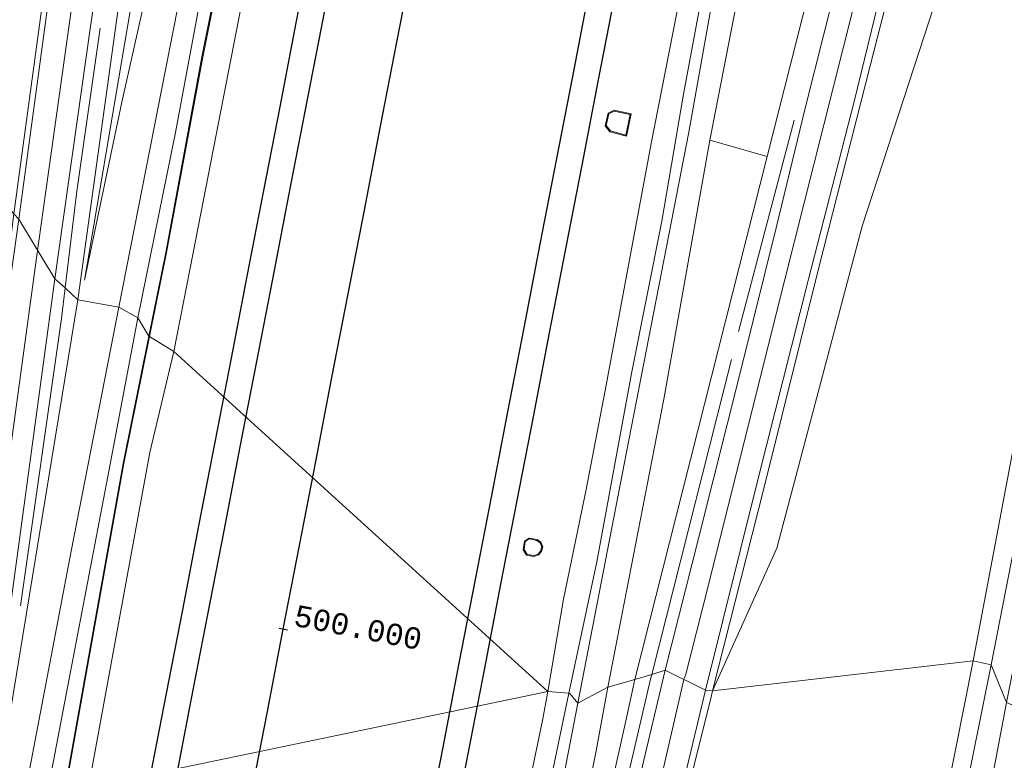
# Model space of a CAD drawing. Extents: x 176032 to 190000, y 318229 to 352878.
# Tile 60 of 184: x 177009 to 177125, y 320250 to 320336. Entities that reach past the tile are written whole.
import ezdxf

# ---------------------------------------------------------------- set-up
doc = ezdxf.new("R2010")
doc.units = 0
for name, color, linetype, lineweight in [('af-b5-muur', 6, 'muur', 18), ('af-bs-haag', 253, 'haag', 18), ('alm-masterstring', 1, 'Continuous', 30), ('bp-b5-bomenstruiken', 253, 'Continuous', 18), ('bp-b5-boom', 253, 'Continuous', 18), ('bp-b5-grasland', 253, 'Continuous', 18), ('dwm-hulplijn', 3, 'Continuous', 30), ('gw-bs-kruinlijn', 253, 'Continuous', 18), ('gw-bs-teenlijn', 253, 'Continuous', 18), ('og-b5-bekleding', 253, 'Continuous', 18), ('og-b5-water', 253, 'Continuous', 18), ('og-bs-maaiveld', 253, 'Continuous', 18), ('og-bs-terreinafscheiding', 7, 'Continuous', 18), ('SPI DWP', 8, 'Continuous', 30), ('to-xx-view', 1, 'Continuous', 25), ('vh-b5-verh_soort', 253, 'Continuous', 18), ('wh-bs-waterlijn', 253, 'Continuous', 18)]:
    doc.layers.add(name, color=color, linetype=linetype, lineweight=lineweight)
doc.layers.add('viewports', color=7, linetype='Continuous')
doc.styles.add('MSL__001', font='monotxt.shx')
doc.linetypes.add('FENCELINE1', pattern='A,6.35,-2.54,[133,ltypeshp.shx,S=2.54,R=0,X=-2.54,Y=0],-2.54,25.4', length=36.83)
doc.linetypes.add('haag', pattern='A,7,-1.5,[1,RTW.shx,S=0.75,R=45,X=0,Y=0],-1.5', length=10)
doc.linetypes.add('muur', pattern='A,8,-1,[6,RTW.shx,S=0.75,R=90,X=0,Y=0],-1', length=10)

# ---------------------------------------------------------------- blocks, each defined once
blk = doc.blocks.new('x-ref dtb totaal grijs')
at = {"layer": 'af-b5-muur'}
for points in [[(177078.811, 320325.65, 44), (177080.814, 320325.239, 44), (177080.277, 320322.624, 44), (177078.318, 320323.145, 44), (177077.771, 320323.84, 44), (177078.104, 320325.296, 44)], [(177078.376, 320323.233, 45.949), (177080.2, 320322.748, 45.988), (177080.696, 320325.161, 46.001), (177078.825, 320325.545, 45.967), (177078.191, 320325.228, 45.962), (177077.879, 320323.864, 45.953)], [(177068.856, 320275.556, 44), (177069.802, 320275.373, 44), (177070.242, 320275.069, 44), (177070.47, 320274.545, 44), (177070.292, 320273.981, 44), (177069.956, 320273.589, 44), (177069.425, 320273.416, 44), (177068.549, 320273.548, 44), (177068.168, 320274.177, 44), (177068.3, 320275.204, 44)], [(177068.611, 320273.64, 46.482), (177069.417, 320273.518, 46.495), (177069.898, 320273.675, 46.5), (177070.203, 320274.031, 46.5), (177070.363, 320274.539, 46.5), (177070.162, 320275.003, 46.5), (177069.762, 320275.279, 46.508), (177068.876, 320275.45, 46.491), (177068.393, 320275.145, 46.474), (177068.272, 320274.199, 46.487)]]:
    blk.add_polyline3d(points, close=True, dxfattribs=at)
at = {"layer": 'af-bs-haag'}
for points in [[(177008.209, 320311.378, 48.023), (177008.499, 320313.538, 47.804), (177011.356, 320334.814, 48.409), (177014.892, 320360.394, 49.216), (177017.399, 320378.954, 49.62), (177019.641, 320395.386, 50.162)], [(177090.355, 320257.685, 47.291), (177096.333, 320281.2, 47.554), (177102.779, 320307.096, 48.153), (177108.828, 320330.868, 48.847), (177110.897, 320338.99, 49.034)], [(177014.487, 320304.854, 47.901), (177015.856, 320316.193, 48.151), (177018.582, 320335.281, 48.774)], [(177099.922, 320324.492, 48.596), (177093.386, 320299.739, 48.162)], [(177009.264, 320267.64, 47.398), (177014.054, 320301.27, 47.822), (177014.487, 320304.854, 47.901)], [(177092.576, 320296.454, 48.079), (177083.24, 320259.597, 47.175), (177083.098, 320259.036, 47.456)], [(177048.019, 320083.77, 47.057), (177052.455, 320106.047, 47.057), (177058.249, 320135.154, 47.07), (177063.664, 320163.272, 47.096), (177072.657, 320209.622, 47.118), (177077.978, 320237.005, 47.218), (177083.098, 320259.036, 47.456)], [(177059.271, 320103.198, 47.105), (177063.576, 320125.973, 47.101), (177066.931, 320143.655, 47.101), (177070.186, 320160.037, 47.101), (177073.827, 320179.092, 47.131), (177077.067, 320196.224, 47.148), (177081.501, 320218.305, 47.153), (177084.064, 320230.924, 47.157), (177088.19, 320248.951, 47.213), (177090.214, 320257.129, 47.275)]]:
    blk.add_polyline3d(points, dxfattribs=at)
at = {"layer": 'bp-b5-bomenstruiken'}
blk.add_polyline3d([(177126.187, 320498.883, 46.923), (177121.307, 320471.749, 46.303), (177119.119, 320455.477, 46.928), (177123.41, 320466.664, 47.168), (177127.618, 320483.384, 47.224), (177130.167, 320497.59, 47.224), (177134.716, 320496.112, 49.708), (177129.479, 320470.846, 49.282), (177128.396, 320458.961, 49.34), (177134.368, 320481.11, 49.942), (177137.266, 320495.283, 50.099), (177140.74, 320494.154, 52.74), (177131.048, 320456.8, 51.742), (177117.082, 320400.844, 50.18), (177103.612, 320347.384, 48.6), (177096.744, 320320.255, 48.054), (177090.016, 320322.154, 45.401), (177090.091, 320322.54, 45.4), (177100.72, 320377.038, 44.964), (177120.628, 320485.108, 45.05), (177122.737, 320500.004, 44.918)], close=True, dxfattribs=at)
at = {"layer": 'bp-b5-boom'}
for points in [[(177161.162, 320461.12, 46.578), (177156.74, 320442.151, 46.712), (177149.752, 320408.742, 46.812), (177141.143, 320362.801, 46.704), (177130.66, 320312.882, 46.548), (177120.895, 320261.162, 46.252), (177090.355, 320257.685, 47.291), (177097.9, 320274.385, 46.708), (177107.877, 320312.093, 46.76), (177119.969, 320349.189, 46.738), (177132.862, 320392.787, 47.008), (177151.004, 320449.563, 46.83), (177160.243, 320488.038, 46.747)], [(177167.194, 320481.389, 45.845), (177160.639, 320450.337, 45.853), (177153.983, 320416.849, 45.853), (177148.202, 320387.848, 45.762), (177141.121, 320352.601, 45.849), (177132.837, 320311.045, 45.762), (177123.006, 320260.728, 45.724), (177120.895, 320261.162, 46.252), (177130.66, 320312.882, 46.548), (177141.143, 320362.801, 46.704), (177149.752, 320408.742, 46.812), (177156.74, 320442.151, 46.712), (177161.162, 320461.12, 46.578)], [(177160.243, 320488.038, 46.747), (177151.004, 320449.563, 46.83), (177132.862, 320392.787, 47.008), (177119.969, 320349.189, 46.738), (177107.877, 320312.093, 46.76), (177097.9, 320274.385, 46.708), (177090.355, 320257.685, 47.291), (177096.333, 320281.2, 47.554), (177102.779, 320307.096, 48.153), (177108.828, 320330.868, 48.847), (177110.897, 320338.99, 49.034), (177126.858, 320401.849, 50.739), (177140.832, 320456.456, 51.972)], [(177088.19, 320248.951, 47.213), (177090.214, 320257.129, 47.275), (177090.355, 320257.685, 47.291), (177120.895, 320261.162, 46.252), (177114.717, 320230.09, 46.824)]]:
    blk.add_polyline3d(points, dxfattribs=at)
blk.add_polyline3d([(177120.895, 320261.162, 46.252), (177123.006, 320260.728, 45.724), (177116.32, 320227.568, 45.875), (177107.819, 320184.481, 45.919), (177100.183, 320148.61, 45.906), (177093.908, 320125.04, 45.862), (177083.705, 320095.185, 45.836), (177076.371, 320076.276, 46.031), (177070.067, 320066.365, 46.568), (177075.921, 320080.737, 46.611), (177086.078, 320108.252, 46.824), (177093.642, 320131.674, 46.945), (177103.39, 320176.163, 46.876), (177114.717, 320230.09, 46.824)], close=True, dxfattribs=at)
at = {"layer": 'bp-b5-grasland'}
for points in [[(177165.544, 320459.673, 46.035), (177160.772, 320435.833, 45.996), (177151.052, 320387.356, 46.018), (177140.957, 320337.136, 46.053), (177135.292, 320308.106, 46.101), (177130.052, 320282.619, 46.092), (177124.807, 320256.31, 46.079), (177123.006, 320260.728, 45.724), (177132.837, 320311.045, 45.762), (177141.121, 320352.601, 45.849), (177148.202, 320387.848, 45.762), (177153.983, 320416.849, 45.853), (177160.639, 320450.337, 45.853), (177167.194, 320481.389, 45.845)], [(177040.614, 320489.01, 52.102), (177034.367, 320445.13, 51.108), (177028.557, 320402.341, 50.184), (177024.333, 320366.953, 49.182), (177021.364, 320342.326, 47.615), (177020.71, 320337.548, 47.711), (177015.986, 320303.457, 47.012), (177014.487, 320304.854, 47.901), (177013.304, 320305.931, 47.967), (177017.412, 320335.198, 48.696), (177020.521, 320356.161, 49.164), (177023.718, 320379.345, 49.837), (177027.074, 320403.01, 50.405), (177030.049, 320424.508, 50.878), (177032.498, 320440.883, 51.195), (177035.476, 320463.725, 51.707)], [(177140.832, 320456.456, 51.972), (177126.858, 320401.849, 50.739), (177110.897, 320338.99, 49.034), (177108.828, 320330.868, 48.847), (177102.779, 320307.096, 48.153), (177096.333, 320281.2, 47.554), (177090.355, 320257.685, 47.291), (177089.511, 320257.743, 47.269), (177095.64, 320282.375, 47.771), (177101.599, 320305.857, 48.092), (177106.944, 320326.687, 48.539), (177111.84, 320346.691, 49.225), (177121.335, 320384.791, 50.292), (177125.728, 320402.306, 50.644), (177130.58, 320421.678, 51.191), (177138.008, 320451.071, 51.82), (177142.207, 320467.867, 52.414)], [(177140.014, 320480.513, 52.488), (177133.122, 320453.304, 51.863), (177126.903, 320428.011, 51.169), (177123.125, 320412.719, 50.692), (177117.542, 320390.953, 50.366), (177113.524, 320374.681, 49.967), (177107.691, 320351.61, 49.442), (177101.246, 320326.046, 48.843), (177097.788, 320311.877, 48.188), (177093.737, 320295.513, 47.823), (177088.731, 320275.661, 47.524), (177084.8, 320260.071, 47.452), (177083.24, 320259.597, 47.175), (177081.232, 320258.987, 46.819), (177096.744, 320320.255, 48.054), (177103.612, 320347.384, 48.6), (177117.082, 320400.844, 50.18), (177131.048, 320456.8, 51.742)], [(177084.65, 320237.312, 47.213), (177089.511, 320257.743, 47.269), (177090.355, 320257.685, 47.291), (177090.214, 320257.129, 47.275), (177088.19, 320248.951, 47.213)], [(177116.32, 320227.568, 45.875), (177123.006, 320260.728, 45.724), (177124.807, 320256.31, 46.079), (177122.692, 320245.136, 46.079)], [(177076.692, 320238.392, 46.828), (177080.261, 320254.49, 46.824), (177081.232, 320258.987, 46.819), (177083.24, 320259.597, 47.175), (177084.8, 320260.071, 47.452), (177079.091, 320236.051, 47.213)], [(177067.78, 320229.808, 44.412), (177073.51, 320257.382, 44.499), (177073.608, 320257.362, 44.507), (177074.563, 320256.217, 45.027), (177066.478, 320214.428, 44.905)], [(177066.478, 320214.428, 44.905), (177074.563, 320256.217, 45.027), (177078.086, 320258.098, 45.408), (177076.728, 320250.632, 45.412), (177071.302, 320223.384, 45.372)]]:
    blk.add_polyline3d(points, dxfattribs=at)
for points in [[(177062.616, 320516.315, 46.144), (177063.812, 320516.043, 45.5), (177062.56, 320509.198, 45.5), (177065.008, 320508.75, 45.003), (177061.232, 320491.025, 44.994), (177056.29, 320467.727, 44.942), (177051.726, 320447.645, 44.907), (177045.833, 320417.666, 44.916), (177040.097, 320390.61, 44.92), (177035.192, 320365.105, 44.929), (177030.687, 320340.702, 44.977), (177027.432, 320323.056, 45.003), (177023.021, 320301.349, 45.037), (177020.796, 320302.583, 45.142), (177027.672, 320337.547, 45.235), (177028.375, 320341.272, 45.142), (177034.716, 320375.285, 45.081), (177047.661, 320439.467, 45.033), (177052.815, 320467.503, 45.011), (177058.809, 320509.227, 46.973), (177060.734, 320514.159, 46.973), (177062.878, 320525.005, 47.078), (177064.478, 320525.516, 46.358)], [(177066.098, 320508.551, 44.269), (177060.514, 320479.792, 44.226), (177055.9, 320457.941, 44.252), (177051.995, 320437.949, 44.287), (177045.657, 320406.497, 44.291), (177040.505, 320381.817, 44.248), (177036.017, 320359.31, 44.261), (177030.514, 320331.891, 44.269), (177026.281, 320309.016, 44.308), (177024.294, 320299.204, 44.305), (177023.021, 320301.349, 45.037), (177027.432, 320323.056, 45.003), (177030.687, 320340.702, 44.977), (177035.192, 320365.105, 44.929), (177040.097, 320390.61, 44.92), (177045.833, 320417.666, 44.916), (177051.726, 320447.645, 44.907), (177056.29, 320467.727, 44.942), (177061.232, 320491.025, 44.994), (177065.008, 320508.75, 45.003)], [(177066.194, 320508.534, 44.289), (177060.61, 320479.772, 44.246), (177055.996, 320457.921, 44.272), (177052.091, 320437.929, 44.307), (177045.753, 320406.477, 44.311), (177040.601, 320381.797, 44.268), (177036.113, 320359.29, 44.281), (177030.61, 320331.873, 44.289), (177026.377, 320308.998, 44.328), (177024.383, 320299.15, 44.325), (177024.294, 320299.204, 44.305), (177026.281, 320309.016, 44.308), (177030.514, 320331.891, 44.269), (177036.017, 320359.31, 44.261), (177040.505, 320381.817, 44.248), (177045.657, 320406.497, 44.291), (177051.995, 320437.949, 44.287), (177055.9, 320457.941, 44.252), (177060.514, 320479.792, 44.226), (177066.098, 320508.551, 44.269)], [(177121.394, 320507.096, 44.234), (177122.593, 320506.909, 44.825), (177113.988, 320462.537, 44.952), (177103.528, 320407.803, 44.959), (177092.737, 320352.034, 44.929), (177087.555, 320323.071, 44.959), (177080.548, 320287.023, 44.929), (177074.563, 320256.217, 45.027), (177073.608, 320257.362, 44.507), (177073.51, 320257.382, 44.499), (177076.793, 320272.764, 44.368), (177080.865, 320294.845, 44.198), (177084.396, 320312.663, 44.255), (177086.937, 320327.549, 44.211), (177090.209, 320345.2, 44.19), (177094.685, 320369.487, 44.198), (177099.468, 320393.606, 44.185), (177104.85, 320422.413, 44.233), (177109.951, 320450.007, 44.246), (177115.059, 320476.979, 44.207), (177120.628, 320502.935, 44.21), (177119.82, 320503.3, 44.204), (177121.311, 320507.109, 44.177)], [(177123.691, 320506.738, 44.858), (177122.737, 320500.004, 44.918), (177120.628, 320485.108, 45.05), (177100.72, 320377.038, 44.964), (177090.091, 320322.54, 45.4), (177090.016, 320322.154, 45.401), (177084.63, 320291.814, 45.367), (177078.086, 320258.098, 45.408), (177074.563, 320256.217, 45.027), (177080.548, 320287.023, 44.929), (177087.555, 320323.071, 44.959), (177092.737, 320352.034, 44.929), (177103.528, 320407.803, 44.959), (177113.988, 320462.537, 44.952), (177122.593, 320506.909, 44.825)], [(177004.742, 320317.776, 47.732), (177005.777, 320322.525, 47.823), (177007.3, 320332.38, 48.153), (177009.709, 320348.613, 48.4), (177011.464, 320360.836, 49.056), (177014.576, 320380.714, 49.724), (177015.926, 320388.716, 49.832), (177016.857, 320392.567, 50.036), (177017.138, 320393.719, 50.036), (177017.604, 320395.258, 50.123), (177018.103, 320396.372, 50.18), (177018.648, 320396.812, 50.193), (177019.319, 320397.087, 50.201), (177019.627, 320397.084, 50.232), (177020.085, 320396.348, 50.245), (177020.29, 320394.908, 50.132), (177017.716, 320375.334, 49.572), (177012.616, 320339.167, 48.73), (177009.075, 320312.888, 47.815), (177008.499, 320313.538, 47.804)], [(177022.167, 320337.506, 46.986), (177020.748, 320329.197, 46.66), (177016.762, 320305.751, 46.578), (177021.139, 320326.589, 46.643), (177023.506, 320337.234, 46.613), (177027.672, 320337.547, 45.235), (177020.796, 320302.583, 45.142), (177015.986, 320303.457, 47.012), (177020.71, 320337.548, 47.711)], [(177023.506, 320337.234, 46.613), (177021.139, 320326.589, 46.643), (177016.762, 320305.751, 46.578), (177020.748, 320329.197, 46.66), (177022.167, 320337.506, 46.986)], [(177096.744, 320320.255, 48.054), (177081.232, 320258.987, 46.819), (177078.086, 320258.098, 45.408), (177084.63, 320291.814, 45.367), (177090.016, 320322.154, 45.401)], [(177015.986, 320303.457, 47.012), (177006.12, 320243.437, 47.001), (177005.708, 320247.387, 47.023), (177005.494, 320249.438, 47.034), (177007.803, 320265.648, 47.354), (177013.304, 320305.931, 47.967), (177014.487, 320304.854, 47.901)], [(177020.796, 320302.583, 45.142), (177015.197, 320274.029, 45.19), (177009.569, 320244.531, 45.256), (177006.12, 320243.437, 47.001), (177015.986, 320303.457, 47.012)], [(177023.021, 320301.349, 45.037), (177019.51, 320282.762, 45.004), (177014.914, 320258.858, 44.991), (177011.828, 320242.714, 45.027), (177009.569, 320244.531, 45.256), (177015.197, 320274.029, 45.19), (177020.796, 320302.583, 45.142)], [(177024.294, 320299.204, 44.305), (177021.282, 320284.287, 44.224), (177014.378, 320245.678, 44.337), (177011.828, 320242.714, 45.027), (177014.914, 320258.858, 44.991), (177019.51, 320282.762, 45.004), (177023.021, 320301.349, 45.037)], [(177024.383, 320299.15, 44.325), (177021.354, 320284.273, 44.156), (177014.45, 320245.664, 44.269), (177014.378, 320245.678, 44.337), (177021.282, 320284.287, 44.224), (177024.294, 320299.204, 44.305)], [(177074.031, 320222.864, 46.802), (177071.302, 320223.384, 45.372), (177076.728, 320250.632, 45.412), (177078.086, 320258.098, 45.408), (177081.232, 320258.987, 46.819), (177080.261, 320254.49, 46.824), (177076.692, 320238.392, 46.828)]]:
    blk.add_polyline3d(points, close=True, dxfattribs=at)
at = {"layer": 'gw-bs-kruinlijn'}
for points in [[(177180.575, 320558.203, 46.795), (177183.19, 320547.354, 46.717), (177183.499, 320542.171, 46.712), (177182.87, 320538.843, 46.686), (177182.113, 320536.391, 46.682), (177175.614, 320519.211, 46.608), (177171.48, 320505.87, 46.561), (177167.784, 320492.649, 46.608), (177163.834, 320477.048, 46.591), (177161.162, 320461.12, 46.578), (177156.74, 320442.151, 46.712), (177149.752, 320408.742, 46.812), (177141.143, 320362.801, 46.704), (177130.66, 320312.882, 46.548), (177120.895, 320261.162, 46.252)], [(177123.9, 320528.922, 53.208), (177131.772, 320526.974, 53.208), (177136.233, 320525.149, 53.208), (177141.296, 320521.657, 53.226), (177144.207, 320518.067, 53.243), (177145.855, 320514.649, 53.226), (177147.2, 320510.181, 53.2), (177147.696, 320503.197, 53.1), (177146.679, 320497.264, 53.052), (177144.611, 320488.786, 52.913), (177133.412, 320443.668, 51.789), (177122.007, 320398.169, 50.596), (177112.587, 320360.506, 49.754), (177098.76, 320305.672, 48.37), (177089.187, 320267.296, 47.537), (177087.237, 320259.615, 47.459)], [(177011.124, 320308.367, 48.129), (177012.23, 320316.166, 48.014), (177015.665, 320340.687, 48.669), (177020.727, 320377.255, 49.537), (177025.12, 320408.994, 50.384), (177028.7, 320435.399, 51.204), (177032.596, 320463.391, 51.573), (177037.316, 320498.026, 52.371), (177040.365, 320518.304, 52.775)], [(177074.563, 320256.217, 45.027), (177080.548, 320287.023, 44.929), (177087.555, 320323.071, 44.959), (177092.737, 320352.034, 44.929), (177103.528, 320407.803, 44.959), (177113.988, 320462.537, 44.952), (177122.593, 320506.909, 44.825), (177124.259, 320515.424, 44.888)], [(177065.008, 320508.75, 45.003), (177061.232, 320491.025, 44.994), (177056.29, 320467.727, 44.942), (177051.726, 320447.645, 44.907), (177045.833, 320417.666, 44.916), (177040.097, 320390.61, 44.92), (177035.192, 320365.105, 44.929), (177030.687, 320340.702, 44.977), (177027.432, 320323.056, 45.003), (177023.021, 320301.349, 45.037)], [(177096.744, 320320.255, 48.054), (177103.612, 320347.384, 48.6), (177117.082, 320400.844, 50.18), (177131.048, 320456.8, 51.742), (177140.74, 320494.154, 52.74)], [(177021.364, 320342.326, 47.615), (177020.71, 320337.548, 47.711), (177015.986, 320303.457, 47.012)], [(177024.349, 320341.877, 46.754), (177023.506, 320337.234, 46.613), (177021.139, 320326.589, 46.643), (177016.762, 320305.751, 46.578)], [(177081.232, 320258.987, 46.819), (177096.744, 320320.255, 48.054)], [(177002.429, 320249.627, 47.346), (177007.295, 320280.264, 47.462), (177011.124, 320308.367, 48.129)], [(177015.986, 320303.457, 47.012), (177006.12, 320243.437, 47.001)], [(177023.021, 320301.349, 45.037), (177019.51, 320282.762, 45.004), (177014.914, 320258.858, 44.991), (177011.828, 320242.714, 45.027)], [(177120.895, 320261.162, 46.252), (177114.717, 320230.09, 46.824), (177103.39, 320176.163, 46.876), (177093.642, 320131.674, 46.945), (177086.078, 320108.252, 46.824), (177075.921, 320080.737, 46.611), (177070.067, 320066.365, 46.568)], [(177087.237, 320259.615, 47.459), (177086.987, 320258.99, 47.367), (177082.223, 320238.257, 47.405), (177075.75, 320206.593, 47.361), (177064.489, 320149.315, 47.301), (177052.259, 320087.802, 47.278), (177040.727, 320033.824, 47.202), (177033.982, 320000.305, 47.27), (177026.024, 319960.731, 47.072), (177018.211, 319921.837, 47.062), (177013.456, 319892.196, 47.168), (177007.832, 319856.359, 47.168), (177006.619, 319846.155, 47.123), (177003.51, 319799.516, 47.154), (177001.787, 319743.65, 47.184), (177001.619, 319716.029, 47.192), (177001.308, 319668.928, 47.168), (177002.297, 319646.859, 47.189), (177002.426, 319643.152, 47.181), (177002.354, 319622.512, 46.839), (177002.346, 319620.279, 46.802), (177003.086, 319610.045, 47.004)], [(177074.031, 320222.864, 46.802), (177076.692, 320238.392, 46.828), (177080.261, 320254.49, 46.824), (177081.232, 320258.987, 46.819)], [(176999.846, 319845.308, 45.036), (177001.402, 319858.18, 45.048), (177003.404, 319874.816, 45.061), (177005.559, 319891.59, 45.066), (177009.064, 319913.217, 45.105), (177013.628, 319940.476, 45.156), (177018.624, 319965.948, 45.161), (177023.196, 319990.85, 45.195), (177028.841, 320020.331, 45.018), (177034.491, 320047.774, 45.018), (177039.661, 320077.329, 44.771), (177045.426, 320107.467, 44.849), (177051.413, 320137.594, 44.975), (177056.968, 320167.663, 44.992), (177066.478, 320214.428, 44.905), (177074.563, 320256.217, 45.027)]]:
    blk.add_polyline3d(points, dxfattribs=at)
at = {"layer": 'gw-bs-teenlijn'}
for points in [[(177123.006, 320260.728, 45.724), (177132.837, 320311.045, 45.762), (177141.121, 320352.601, 45.849), (177148.202, 320387.848, 45.762), (177153.983, 320416.849, 45.853), (177160.639, 320450.337, 45.853), (177167.194, 320481.389, 45.845), (177174.916, 320508.874, 45.892), (177184.21, 320535.731, 46.105), (177185.538, 320540.168, 46.127), (177185.918, 320544.288, 46.148), (177185.015, 320548.733, 46.278), (177183.667, 320552.808, 46.517), (177180.575, 320558.203, 46.795)], [(177135.978, 320541.637, 46.782), (177143.94, 320539.821, 46.791), (177150.268, 320536.139, 46.791), (177154.843, 320531.957, 46.786), (177159.226, 320526.98, 46.786), (177161.889, 320519.7, 46.795), (177163.722, 320511.849, 46.747), (177163.914, 320501.511, 46.751), (177160.243, 320488.038, 46.747), (177151.004, 320449.563, 46.83), (177132.862, 320392.787, 47.008), (177119.969, 320349.189, 46.738), (177107.877, 320312.093, 46.76), (177097.9, 320274.385, 46.708), (177090.355, 320257.685, 47.291)], [(177024.294, 320299.204, 44.305), (177026.281, 320309.016, 44.308), (177030.514, 320331.891, 44.269), (177036.017, 320359.31, 44.261), (177040.505, 320381.817, 44.248), (177045.657, 320406.497, 44.291), (177051.995, 320437.949, 44.287), (177055.9, 320457.941, 44.252), (177060.514, 320479.792, 44.226), (177066.098, 320508.551, 44.269)], [(177122.737, 320500.004, 44.918), (177120.628, 320485.108, 45.05), (177100.72, 320377.038, 44.964), (177090.091, 320322.54, 45.4), (177090.016, 320322.154, 45.401)], [(177016.762, 320305.751, 46.578), (177020.748, 320329.197, 46.66), (177022.167, 320337.506, 46.986), (177023.175, 320342.054, 46.739)], [(177020.796, 320302.583, 45.142), (177027.672, 320337.547, 45.235), (177028.375, 320341.272, 45.142)], [(177078.086, 320258.098, 45.408), (177084.63, 320291.814, 45.367), (177090.016, 320322.154, 45.401)], [(177009.569, 320244.531, 45.256), (177015.197, 320274.029, 45.19), (177020.796, 320302.583, 45.142)], [(177014.378, 320245.678, 44.337), (177021.282, 320284.287, 44.224), (177024.294, 320299.204, 44.305)], [(177070.067, 320066.365, 46.568), (177076.371, 320076.276, 46.031), (177083.705, 320095.185, 45.836), (177093.908, 320125.04, 45.862), (177100.183, 320148.61, 45.906), (177107.819, 320184.481, 45.919), (177116.32, 320227.568, 45.875), (177123.006, 320260.728, 45.724)], [(177071.302, 320223.384, 45.372), (177076.728, 320250.632, 45.412), (177078.086, 320258.098, 45.408)]]:
    blk.add_polyline3d(points, dxfattribs=at)
at = {"layer": 'og-b5-bekleding'}
for points in [[(177067.949, 320508.213, 43.984), (177067.941, 320508.164, 43.984), (177066.776, 320500.303, 43.979), (177057.96, 320456.637, 43.983), (177049.989, 320416.181, 43.983), (177043.752, 320381.572, 43.996), (177036.018, 320342.435, 44.022), (177029.499, 320308.945, 44.026), (177027.237, 320297.403, 44.039), (177024.383, 320299.15, 44.325), (177026.377, 320308.998, 44.328), (177030.61, 320331.873, 44.289), (177036.113, 320359.29, 44.281), (177040.601, 320381.797, 44.268), (177045.753, 320406.477, 44.311), (177052.091, 320437.929, 44.307), (177055.996, 320457.921, 44.272), (177060.61, 320479.772, 44.246), (177066.194, 320508.534, 44.289)], [(177017.238, 320246.393, 44.052), (177014.45, 320245.664, 44.269), (177021.354, 320284.273, 44.156), (177024.383, 320299.15, 44.325), (177027.237, 320297.403, 44.039), (177024.419, 320285.591, 44.056)]]:
    blk.add_polyline3d(points, close=True, dxfattribs=at)
for points in [[(177115.059, 320476.979, 44.207), (177109.951, 320450.007, 44.246), (177104.85, 320422.413, 44.233), (177099.468, 320393.606, 44.185), (177094.685, 320369.487, 44.198), (177090.209, 320345.2, 44.19), (177086.937, 320327.549, 44.211), (177084.396, 320312.663, 44.255), (177080.865, 320294.845, 44.198), (177076.793, 320272.764, 44.368), (177073.51, 320257.382, 44.499), (177071.066, 320257.593, 44.019), (177072.892, 320268.407, 44.022), (177075.542, 320281.259, 44.013), (177077.76, 320292.835, 44.022), (177083.161, 320321.775, 43.992), (177089.11, 320352.008, 43.979), (177095.919, 320387.155, 43.966), (177102.191, 320421.885, 43.966), (177108.979, 320456.805, 43.953)], [(177065.631, 320231.127, 44.031), (177070.446, 320254.374, 44.026), (177071.066, 320257.593, 44.019), (177073.51, 320257.382, 44.499), (177067.78, 320229.808, 44.412)]]:
    blk.add_polyline3d(points, dxfattribs=at)
at = {"layer": 'og-b5-water'}
for points in [[(177108.979, 320456.805, 43.953), (177102.191, 320421.885, 43.966), (177095.919, 320387.155, 43.966), (177089.11, 320352.008, 43.979), (177083.161, 320321.775, 43.992), (177077.76, 320292.835, 44.022), (177075.542, 320281.259, 44.013), (177072.892, 320268.407, 44.022), (177071.066, 320257.593, 44.019), (177027.237, 320297.403, 44.039), (177029.499, 320308.945, 44.026), (177036.018, 320342.435, 44.022), (177043.752, 320381.572, 43.996), (177049.989, 320416.181, 43.983), (177057.96, 320456.637, 43.983)], [(177017.238, 320246.393, 44.052), (177071.066, 320257.593, 44.019), (177070.446, 320254.374, 44.026), (177065.631, 320231.127, 44.031)]]:
    blk.add_polyline3d(points, dxfattribs=at)
for points in [[(177078.318, 320323.145, 44), (177080.277, 320322.624, 44), (177080.814, 320325.239, 44), (177078.811, 320325.65, 44), (177078.104, 320325.296, 44), (177077.771, 320323.84, 44)], [(177017.238, 320246.393, 44.052), (177024.419, 320285.591, 44.056), (177027.237, 320297.403, 44.039), (177071.066, 320257.593, 44.019)], [(177068.549, 320273.548, 44), (177069.425, 320273.416, 44), (177069.956, 320273.589, 44), (177070.292, 320273.981, 44), (177070.47, 320274.545, 44), (177070.242, 320275.069, 44), (177069.802, 320275.373, 44), (177068.856, 320275.556, 44), (177068.3, 320275.204, 44), (177068.168, 320274.177, 44)]]:
    blk.add_polyline3d(points, close=True, dxfattribs=at)
at = {"layer": 'og-bs-maaiveld'}
for points in [[(177080.2, 320322.748, 45.988), (177080.696, 320325.161, 46.001), (177078.825, 320325.545, 45.967), (177078.191, 320325.228, 45.962), (177077.879, 320323.864, 45.953), (177078.376, 320323.233, 45.949), (177080.2, 320322.748, 45.988)], [(177068.611, 320273.64, 46.482), (177068.272, 320274.199, 46.487), (177068.393, 320275.145, 46.474), (177068.876, 320275.45, 46.491), (177069.762, 320275.279, 46.508), (177070.162, 320275.003, 46.5), (177070.363, 320274.539, 46.5), (177070.203, 320274.031, 46.5), (177069.898, 320273.675, 46.5), (177069.417, 320273.518, 46.495), (177068.611, 320273.64, 46.482)]]:
    blk.add_polyline3d(points, dxfattribs=at)
at = {"layer": 'og-bs-terreinafscheiding'}
for points in [[(177068.652, 320537.061, 53.148), (177064.398, 320537.234, 52.996), (177060.868, 320536.957, 52.974), (177057.268, 320535.774, 52.831), (177053.02, 320533.827, 52.874), (177051.803, 320532.773, 52.874), (177049.292, 320529.928, 52.779), (177046.779, 320526.307, 52.766), (177045.004, 320522.235, 52.761), (177043.726, 320517.489, 52.77), (177041.705, 320507.647, 52.436), (177038.511, 320485.759, 52.176), (177035.476, 320463.725, 51.707), (177032.498, 320440.883, 51.195), (177030.049, 320424.508, 50.878), (177027.074, 320403.01, 50.405), (177023.718, 320379.345, 49.837), (177020.521, 320356.161, 49.164), (177017.412, 320335.198, 48.696), (177013.304, 320305.931, 47.967)], [(177132.675, 320529.782, 53.311), (177138.9, 320527.716, 53.341), (177142.899, 320525.078, 53.217), (177145.969, 320521.666, 53.148), (177147.722, 320518.923, 53.182), (177149.245, 320515.788, 53.326), (177150.89, 320510.85, 53.269), (177151.366, 320507.644, 53.234), (177151.212, 320505.227, 53.23), (177147.517, 320489.056, 52.892), (177142.207, 320467.867, 52.414), (177138.008, 320451.071, 51.82), (177130.58, 320421.678, 51.191), (177125.728, 320402.306, 50.644), (177121.335, 320384.791, 50.292), (177111.84, 320346.691, 49.225), (177106.944, 320326.687, 48.539), (177101.599, 320305.857, 48.092), (177095.64, 320282.375, 47.771), (177089.511, 320257.743, 47.269)], [(177084.8, 320260.071, 47.452), (177088.731, 320275.661, 47.524), (177093.737, 320295.513, 47.823), (177097.788, 320311.877, 48.188), (177101.246, 320326.046, 48.843), (177107.691, 320351.61, 49.442), (177113.524, 320374.681, 49.967), (177117.542, 320390.953, 50.366), (177123.125, 320412.719, 50.692), (177126.903, 320428.011, 51.169), (177133.122, 320453.304, 51.863), (177140.014, 320480.513, 52.488), (177141.995, 320489.264, 52.761), (177142.739, 320492.652, 52.683), (177143.171, 320494.946, 52.779), (177143.742, 320498.003, 52.718), (177144.416, 320502.615, 52.844), (177144.443, 320505.626, 52.887), (177144.05, 320509.383, 52.935), (177142.867, 320513.282, 52.978), (177140.293, 320517.535, 53.013), (177137.68, 320520.169, 52.983), (177134.805, 320522.416, 52.991), (177131.44, 320523.946, 53.052)], [(177024.383, 320299.15, 44.325), (177026.377, 320308.998, 44.328), (177030.61, 320331.873, 44.289), (177036.113, 320359.29, 44.281), (177040.601, 320381.797, 44.268), (177045.753, 320406.477, 44.311), (177052.091, 320437.929, 44.307), (177055.996, 320457.921, 44.272), (177060.61, 320479.772, 44.246), (177066.194, 320508.534, 44.289)], [(177073.51, 320257.382, 44.499), (177076.793, 320272.764, 44.368), (177080.865, 320294.845, 44.198), (177084.396, 320312.663, 44.255), (177086.937, 320327.549, 44.211), (177090.209, 320345.2, 44.19), (177094.685, 320369.487, 44.198), (177099.468, 320393.606, 44.185), (177104.85, 320422.413, 44.233), (177109.951, 320450.007, 44.246), (177115.059, 320476.979, 44.207), (177120.628, 320502.935, 44.21), (177119.82, 320503.3, 44.204), (177121.311, 320507.109, 44.177)], [(177009.075, 320312.888, 47.815), (177012.616, 320339.167, 48.73), (177017.716, 320375.334, 49.572), (177020.29, 320394.908, 50.132)], [(177090.016, 320322.154, 45.401), (177096.744, 320320.255, 48.054)], [(177005.494, 320249.438, 47.034), (177007.803, 320265.648, 47.354), (177013.304, 320305.931, 47.967)], [(177014.45, 320245.664, 44.269), (177021.354, 320284.273, 44.156), (177024.383, 320299.15, 44.325)], [(177084.8, 320260.071, 47.452), (177079.091, 320236.051, 47.213)], [(177073.51, 320257.382, 44.499), (177067.78, 320229.808, 44.412), (177062.728, 320203.007, 44.36), (177056.871, 320172.914, 44.33), (177054.075, 320159.796, 44.148), (177051.066, 320143.006, 44.174), (177046.802, 320119.442, 44.187), (177041.878, 320093.73, 44.222), (177036.557, 320067.126, 44.278), (177030.095, 320034.749, 44.356), (177024.187, 320003.575, 44.304), (177018.813, 319975.039, 44.352), (177012.972, 319943.297, 44.326), (177008.473, 319916.899, 44.581), (177004.437, 319890.528, 44.637)], [(177089.511, 320257.743, 47.269), (177084.65, 320237.312, 47.213), (177079.558, 320212.604, 47.192), (177076.269, 320195.828, 47.226), (177072.062, 320173.499, 47.257), (177067.816, 320152.041, 47.166), (177062.497, 320123.616, 47.032), (177058, 320101.895, 47.083), (177054.258, 320082.96, 47.07), (177052.199, 320072.342, 47.092), (177047.957, 320049.504, 47.075), (177042.746, 320024.7, 47.01), (177041.512, 320016.521, 47.006)], [(177090.214, 320257.129, 47.275), (177090.355, 320257.685, 47.291)], [(177122.692, 320245.136, 46.079), (177124.807, 320256.31, 46.079)]]:
    blk.add_polyline3d(points, dxfattribs=at)
at = {"layer": 'vh-b5-verh_soort'}
for points in [[(177020.521, 320356.161, 49.164), (177017.412, 320335.198, 48.696), (177013.304, 320305.931, 47.967), (177009.075, 320312.888, 47.815), (177012.616, 320339.167, 48.73)], [(177142.207, 320467.867, 52.414), (177138.008, 320451.071, 51.82), (177130.58, 320421.678, 51.191), (177125.728, 320402.306, 50.644), (177121.335, 320384.791, 50.292), (177111.84, 320346.691, 49.225), (177106.944, 320326.687, 48.539), (177101.599, 320305.857, 48.092), (177095.64, 320282.375, 47.771), (177089.511, 320257.743, 47.269), (177084.8, 320260.071, 47.452), (177088.731, 320275.661, 47.524), (177093.737, 320295.513, 47.823), (177097.788, 320311.877, 48.188), (177101.246, 320326.046, 48.843), (177107.691, 320351.61, 49.442), (177113.524, 320374.681, 49.967), (177117.542, 320390.953, 50.366), (177123.125, 320412.719, 50.692), (177126.903, 320428.011, 51.169), (177133.122, 320453.304, 51.863), (177140.014, 320480.513, 52.488)], [(177122.692, 320245.136, 46.079), (177124.807, 320256.31, 46.079), (177131.54, 320253.341, 46.083), (177127.955, 320235.354, 46.083)], [(177079.091, 320236.051, 47.213), (177084.8, 320260.071, 47.452), (177089.511, 320257.743, 47.269), (177084.65, 320237.312, 47.213)]]:
    blk.add_polyline3d(points, dxfattribs=at)
for points in [[(177080.696, 320325.161, 46.001), (177080.2, 320322.748, 45.988), (177078.376, 320323.233, 45.949), (177077.879, 320323.864, 45.953), (177078.191, 320325.228, 45.962), (177078.825, 320325.545, 45.967)], [(177013.304, 320305.931, 47.967), (177007.803, 320265.648, 47.354), (177005.494, 320249.438, 47.034), (176999.671, 320249.174, 47.027), (177000.408, 320254.288, 47.285), (177004.078, 320277.525, 47.519), (177009.075, 320312.888, 47.815)], [(177068.611, 320273.64, 46.482), (177068.272, 320274.199, 46.487), (177068.393, 320275.145, 46.474), (177068.876, 320275.45, 46.491), (177069.762, 320275.279, 46.508), (177070.162, 320275.003, 46.5), (177070.363, 320274.539, 46.5), (177070.203, 320274.031, 46.5), (177069.898, 320273.675, 46.5), (177069.417, 320273.518, 46.495)]]:
    blk.add_polyline3d(points, close=True, dxfattribs=at)
at = {"layer": 'wh-bs-waterlijn'}
for points in [[(177027.237, 320297.403, 44.039), (177029.499, 320308.945, 44.026), (177036.018, 320342.435, 44.022), (177043.752, 320381.572, 43.996), (177049.989, 320416.181, 43.983), (177057.96, 320456.637, 43.983), (177066.776, 320500.303, 43.979), (177067.941, 320508.164, 43.984), (177073.276, 320507.191, 44), (177074.545, 320514.131, 44), (177067.54, 320515.412, 44), (177069.635, 320527.161, 44), (177070.01, 320527.281, 44), (177076.783, 320526.154, 44), (177077.397, 320529.367, 44), (177077.853, 320531.493, 44)], [(177116.301, 320524.004, 44), (177115.228, 320518.577, 44), (177122.188, 320517.116, 44), (177122.657, 320516.733, 43.953), (177120.794, 320507.19, 43.979), (177119.582, 320507.054, 43.979), (177118.328, 320504.751, 43.979), (177117.928, 320503.451, 43.979), (177114.172, 320483.774, 43.97), (177108.979, 320456.805, 43.953), (177102.191, 320421.885, 43.966), (177095.919, 320387.155, 43.966), (177089.11, 320352.008, 43.979), (177083.161, 320321.775, 43.992), (177077.76, 320292.835, 44.022), (177075.542, 320281.259, 44.013), (177072.892, 320268.407, 44.022), (177071.066, 320257.593, 44.019)], [(177080.277, 320322.624, 44), (177080.814, 320325.239, 44), (177078.811, 320325.65, 44), (177078.104, 320325.296, 44), (177077.771, 320323.84, 44), (177078.318, 320323.145, 44), (177080.277, 320322.624, 44)], [(177017.238, 320246.393, 44.052), (177024.419, 320285.591, 44.056), (177027.237, 320297.403, 44.039)], [(177068.549, 320273.548, 44), (177068.168, 320274.177, 44), (177068.3, 320275.204, 44), (177068.856, 320275.556, 44), (177069.802, 320275.373, 44), (177070.242, 320275.069, 44), (177070.47, 320274.545, 44), (177070.292, 320273.981, 44), (177069.956, 320273.589, 44), (177069.425, 320273.416, 44), (177068.549, 320273.548, 44)], [(177065.631, 320231.127, 44.031), (177070.446, 320254.374, 44.026), (177071.066, 320257.593, 44.019)]]:
    blk.add_polyline3d(points, dxfattribs=at)
blk = doc.blocks.new('x-ref as juka')
at = {"layer": 'alm-masterstring'}
blk.add_line((177040.54, 320264.79), (177039.56, 320264.98), dxfattribs=at)
at = {"layer": 'alm-masterstring', "flags": 128}
blk.add_lwpolyline([(177036.25, 320245.25), (177038.15, 320255.06), (177040.05, 320264.88), (177041.95, 320274.7), (177043.85, 320284.52), (177045.75, 320294.34), (177047.65, 320304.15), (177049.55, 320313.97), (177051.46, 320323.79), (177053.36, 320333.61), (177055.26, 320343.42), (177057.16, 320353.24), (177059.06, 320363.06), (177060.96, 320372.88), (177062.86, 320382.69), (177064.76, 320392.51), (177066.66, 320402.33), (177068.56, 320412.15), (177070.47, 320421.96), (177072.37, 320431.78), (177074.27, 320441.6), (177076.17, 320451.42), (177078.07, 320461.24)], dxfattribs=at)
at = {"layer": 'alm-masterstring', "color": 7, "style": 'MSL__001'}
blk.add_text('500.000', height=2.5, rotation=349.0414, dxfattribs=at).set_placement((177041.15, 320265.31))
blk = doc.blocks.new('x-ref ontwerp')
at = {"layer": 'dwm-hulplijn', "flags": 128}
for points in [[(177027.41, 320246.96), (177029.31, 320256.78), (177031.21, 320266.59), (177033.11, 320276.41), (177035.02, 320286.23), (177036.92, 320296.05), (177038.82, 320305.86), (177040.72, 320315.68), (177042.62, 320325.5), (177044.52, 320335.32), (177046.42, 320345.13), (177048.32, 320354.95), (177050.22, 320364.77), (177052.12, 320374.59), (177054.03, 320384.41), (177055.93, 320394.22), (177057.83, 320404.04), (177059.73, 320413.86), (177061.63, 320423.68), (177063.53, 320433.49), (177064.71, 320439.58)], [(177027.41, 320246.96), (177029.31, 320256.78), (177031.21, 320266.59), (177033.11, 320276.41), (177035.02, 320286.23), (177036.92, 320296.05), (177038.82, 320305.86), (177040.72, 320315.68), (177042.62, 320325.5), (177044.52, 320335.32), (177046.42, 320345.13), (177048.32, 320354.95), (177050.22, 320364.77), (177052.12, 320374.59), (177054.03, 320384.41), (177055.93, 320394.22), (177057.83, 320404.04), (177059.73, 320413.86), (177061.63, 320423.68), (177063.53, 320433.49), (177064.71, 320439.58)], [(177027.41, 320246.96), (177029.31, 320256.78), (177031.21, 320266.59), (177033.11, 320276.41), (177035.02, 320286.23), (177036.92, 320296.05), (177038.82, 320305.86), (177040.72, 320315.68), (177042.62, 320325.5), (177044.52, 320335.32), (177046.42, 320345.13), (177048.32, 320354.95), (177050.22, 320364.77), (177052.12, 320374.59), (177054.03, 320384.41), (177055.93, 320394.22), (177057.83, 320404.04), (177059.73, 320413.86), (177061.63, 320423.68), (177063.53, 320433.49), (177064.71, 320439.58)], [(177027.41, 320246.96), (177029.31, 320256.78), (177031.21, 320266.59), (177033.11, 320276.41), (177035.02, 320286.23), (177036.92, 320296.05), (177038.82, 320305.86), (177040.72, 320315.68), (177042.62, 320325.5), (177044.52, 320335.32), (177046.42, 320345.13), (177048.32, 320354.95), (177050.22, 320364.77), (177052.12, 320374.59), (177054.03, 320384.41), (177055.93, 320394.22), (177057.83, 320404.04), (177059.73, 320413.86), (177061.63, 320423.68), (177063.53, 320433.49), (177064.71, 320439.58)], [(177056.86, 320241.26), (177058.77, 320251.07), (177060.67, 320260.89), (177062.57, 320270.71), (177064.47, 320280.53), (177066.37, 320290.34), (177068.27, 320300.16), (177070.17, 320309.98), (177072.07, 320319.8), (177073.97, 320329.61), (177075.87, 320339.43), (177077.78, 320349.25), (177079.68, 320359.07), (177081.58, 320368.88), (177083.48, 320378.7), (177085.38, 320388.52), (177087.28, 320398.34), (177089.18, 320408.16), (177091.08, 320417.97), (177092.98, 320427.79), (177094.16, 320433.88)], [(177056.86, 320241.26), (177058.77, 320251.07), (177060.67, 320260.89), (177062.57, 320270.71), (177064.47, 320280.53), (177066.37, 320290.34), (177068.27, 320300.16), (177070.17, 320309.98), (177072.07, 320319.8), (177073.97, 320329.61), (177075.87, 320339.43), (177077.78, 320349.25), (177079.68, 320359.07), (177081.58, 320368.88), (177083.48, 320378.7), (177085.38, 320388.52), (177087.28, 320398.34), (177089.18, 320408.16), (177091.08, 320417.97), (177092.98, 320427.79), (177094.16, 320433.88)], [(177056.86, 320241.26), (177058.77, 320251.07), (177060.67, 320260.89), (177062.57, 320270.71), (177064.47, 320280.53), (177066.37, 320290.34), (177068.27, 320300.16), (177070.17, 320309.98), (177072.07, 320319.8), (177073.97, 320329.61), (177075.87, 320339.43), (177077.78, 320349.25), (177079.68, 320359.07), (177081.58, 320368.88), (177083.48, 320378.7), (177085.38, 320388.52), (177087.28, 320398.34), (177089.18, 320408.16), (177091.08, 320417.97), (177092.98, 320427.79), (177094.16, 320433.88)], [(177056.86, 320241.26), (177058.77, 320251.07), (177060.67, 320260.89), (177062.57, 320270.71), (177064.47, 320280.53), (177066.37, 320290.34), (177068.27, 320300.16), (177070.17, 320309.98), (177072.07, 320319.8), (177073.97, 320329.61), (177075.87, 320339.43), (177077.78, 320349.25), (177079.68, 320359.07), (177081.58, 320368.88), (177083.48, 320378.7), (177085.38, 320388.52), (177087.28, 320398.34), (177089.18, 320408.16), (177091.08, 320417.97), (177092.98, 320427.79), (177094.16, 320433.88)]]:
    blk.add_lwpolyline(points, dxfattribs=at)
blk = doc.blocks.new('x-ref grenzen')
at = {"layer": 'SPI DWP', "color": 40, "linetype": 'FENCELINE1', "ltscale": 0.4, "flags": 128}
blk.add_lwpolyline([(176944.62, 319835.19), (176946.53, 319845), (176948.43, 319854.82), (176950.33, 319864.64), (176952.23, 319874.46), (176954.13, 319884.28), (176956.03, 319894.09), (176957.93, 319903.91), (176959.83, 319913.73), (176961.73, 319923.55), (176963.63, 319933.36), (176965.54, 319943.18), (176967.44, 319953), (176969.34, 319962.82), (176971.24, 319972.63), (176973.14, 319982.45), (176975.04, 319992.27), (176976.94, 320002.09), (176978.84, 320011.9), (176980.74, 320021.72), (176982.64, 320031.54), (176984.55, 320041.36), (176986.45, 320051.18), (176988.35, 320060.99), (176990.25, 320070.81), (176992.15, 320080.63), (176994.05, 320090.45), (176995.95, 320100.26), (176997.85, 320110.08), (176999.75, 320119.9), (177001.65, 320129.72), (177003.56, 320139.53), (177005.46, 320149.35), (177007.36, 320159.17), (177009.26, 320168.99), (177011.16, 320178.8), (177013.06, 320188.62), (177014.96, 320198.44), (177016.86, 320208.26), (177018.76, 320218.08), (177020.66, 320227.89), (177022.57, 320237.71), (177024.47, 320247.53), (177026.37, 320257.35), (177028.27, 320267.16), (177030.17, 320276.98), (177032.07, 320286.8), (177033.97, 320296.62), (177035.87, 320306.43), (177037.77, 320316.25), (177039.67, 320326.07), (177041.58, 320335.89), (177043.48, 320345.7), (177045.38, 320355.52), (177047.28, 320365.34), (177049.18, 320375.16), (177051.08, 320384.98), (177052.98, 320394.79), (177054.88, 320404.61), (177056.78, 320414.43), (177058.68, 320424.25), (177060.59, 320434.06), (177074.84, 320507.7), (177110.19, 320500.85), (177095.93, 320427.22), (177094.03, 320417.4), (177092.13, 320407.58), (177090.23, 320397.77), (177088.33, 320387.95), (177086.42, 320378.13), (177084.52, 320368.31), (177082.62, 320358.5), (177080.72, 320348.68), (177078.82, 320338.86), (177076.92, 320329.04), (177075.02, 320319.23), (177073.12, 320309.41), (177071.22, 320299.59), (177069.32, 320289.77), (177067.41, 320279.96), (177065.51, 320270.14), (177063.61, 320260.32), (177061.71, 320250.5), (177059.81, 320240.68), (177057.91, 320230.87), (177056.01, 320221.05), (177054.11, 320211.23), (177052.21, 320201.41), (177050.31, 320191.6), (177048.4, 320181.78), (177046.5, 320171.96), (177044.6, 320162.14), (177042.7, 320152.33), (177040.8, 320142.51), (177038.9, 320132.69), (177037, 320122.87), (177035.1, 320113.06), (177033.2, 320103.24), (177031.3, 320093.42), (177029.39, 320083.6), (177027.49, 320073.78), (177025.59, 320063.97), (177023.69, 320054.15), (177021.79, 320044.33), (177019.89, 320034.51), (177017.99, 320024.7), (177016.09, 320014.88), (177014.19, 320005.06), (177012.29, 319995.24), (177010.38, 319985.43), (177008.48, 319975.61), (177006.58, 319965.79), (177004.68, 319955.97), (177002.78, 319946.16), (177000.88, 319936.34), (176998.98, 319926.52), (176997.08, 319916.7), (176995.18, 319906.88), (176993.28, 319897.07), (176991.37, 319887.25), (176989.47, 319877.43), (176987.57, 319867.61), (176985.67, 319857.8), (176983.77, 319847.98), (176981.87, 319838.16), (176979.97, 319828.34)], close=True, dxfattribs=at)

msp = doc.modelspace()

# ---------------------------------------------------------------- block references
at = {"layer": 'to-xx-view'}
for name in ['x-ref grenzen', 'x-ref ontwerp']:
    msp.add_blockref(name, (0, 0), dxfattribs=at)
at = {"layer": 'viewports'}
for name in ['x-ref dtb totaal grijs', 'x-ref as juka']:
    msp.add_blockref(name, (0, 0), dxfattribs=at)

doc.saveas('drawing.dxf')
